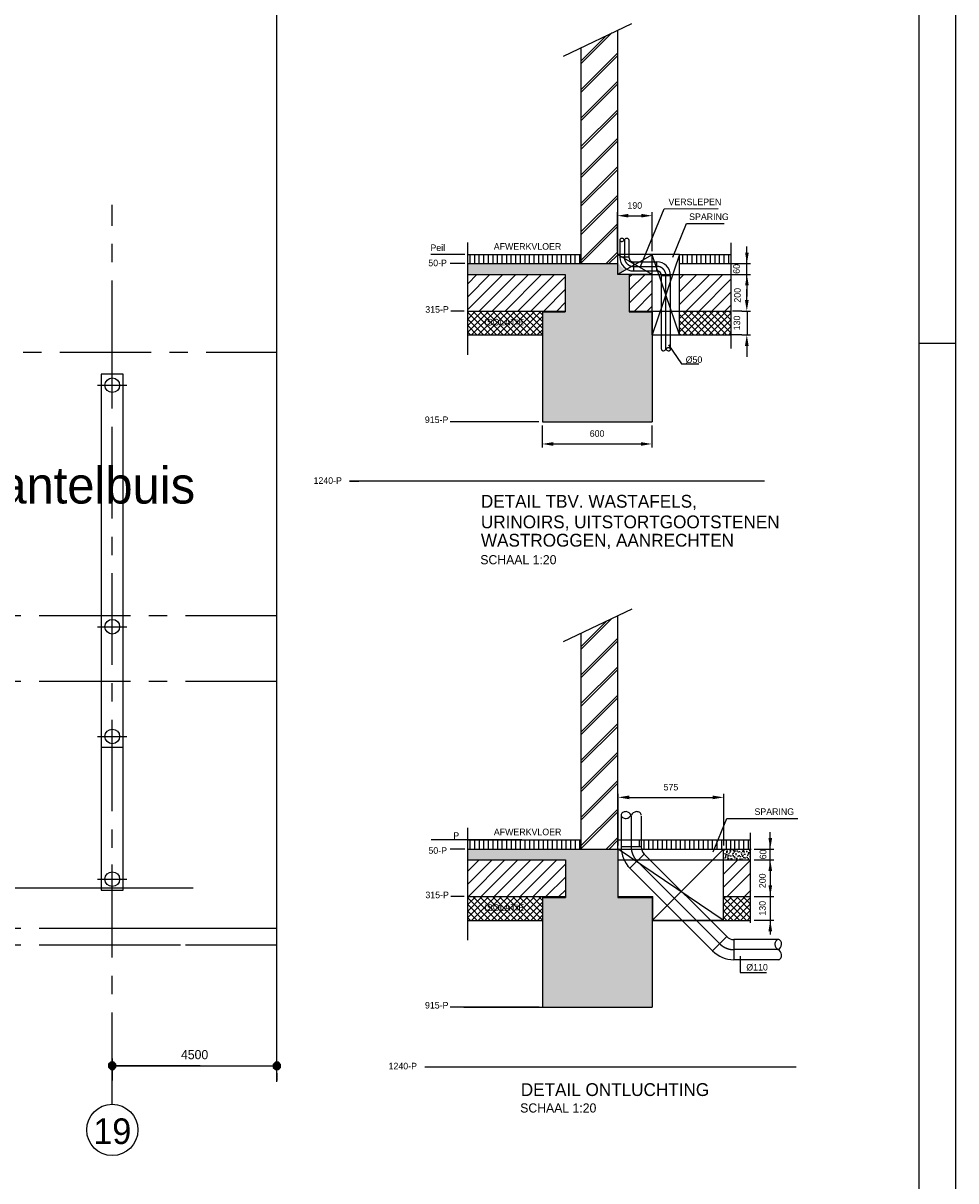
# Model space of a CAD drawing. Extents: x 9010 to 343255, y 15280 to 659207.
# Tile 75 of 76: x 102417 to 127910, y 51783 to 83422. Entities that reach past the tile are written whole.
import ezdxf
from ezdxf.enums import TextEntityAlignment as Align

# ---------------------------------------------------------------- set-up
doc = ezdxf.new("R2010")
doc.units = 0
doc.header["$LTSCALE"] = 100
for name, pattern in [('CENTER2', [11.25, 7.5, -1.25, 1.25, -1.25]), ('CENTER4', [5, 3.125, -0.625, 0.625, -0.625]), ('CENTERX2', [40, 25, -5, 5, -5])]:
    doc.linetypes.add(name, pattern=pattern)
doc.layers.get('0').update_dxf_attribs({"linetype": 'CONTINUOUS'})
doc.layers.get('DEFPOINTS').update_dxf_attribs({"linetype": 'CONTINUOUS'})
for name, color, linetype in [('00KAD025', 2, 'CONTINUOUS'), ('00KAD070', 5, 'CONTINUOUS'), ('15', 6, 'CONTINUOUS'), ('BL$2----', 7, 'CONTINUOUS'), ('BL$4----', 7, 'CONTINUOUS'), ('BOUW', 8, 'CONTINUOUS'), ('PAAL_CONT', 1, 'CONTINUOUS'), ('PAAL_HART', 7, 'CONTINUOUS'), ('PAAL_TEKST', 2, 'CONTINUOUS'), ('STRAMIEN', 1, 'CENTER2'), ('WL524---', 4, 'CONTINUOUS'), ('WL570---', 3, 'CONTINUOUS'), ('WL570---_HARTLIJN', 7, 'CONTINUOUS'), ('WL570---_TOEVOER', 3, 'CONTINUOUS'), ('WM5233--', 1, 'CONTINUOUS')]:
    doc.layers.add(name, color=color, linetype=linetype)
doc.styles.add('2MM', font='STRUCT01.shx', dxfattribs={"height": 250})
doc.styles.add('5MM', font='STRUCT01.shx', dxfattribs={"height": 1000})
doc.styles.add('BURO-018', font='BUROFONT.shx', dxfattribs={"height": 180})
doc.styles.add('BURO-025', font='BUROFONT.shx', dxfattribs={"height": 250})
doc.styles.add('BURO-035', font='BUROFONT.shx', dxfattribs={"height": 350})
doc.styles.add('VAR', font='STRUCT01.shx')
doc.dimstyles.new('CEES', dxfattribs={"dimscale": 100, "dimtxt": 3, "dimasz": 3, "dimexe": 1, "dimexo": 1, "dimgap": 1.5, "dimtad": 0, "dimdec": 0, "dimzin": 0, "dimtxsty": 'BURO-018', "dimcen": -3, "dimdle": 1.25, "dimclrd": 1, "dimclre": 1, "dimclrt": 1, "dimazin": 3, "dimtfac": 0.75, "dimtdec": 0, "dimtofl": 0, "dimtmove": 0, "dimatfit": 3, "dimtvp": 1.5, "dimtolj": 1, "dimtzin": 0})
doc.dimstyles.new('ISO-25', dxfattribs={"dimscale": 200, "dimtxt": 2.5, "dimasz": 0.5, "dimexe": 1.25, "dimexo": 0.625, "dimgap": 0.9, "dimtad": 1, "dimdec": 0, "dimrnd": 1, "dimzin": 0, "dimtxsty": '2MM', "dimcen": 2.5, "dimse1": 1, "dimse2": 1, "dimclrt": 2, "dimazin": 3, "dimtfac": 1, "dimtdec": 4, "dimtix": 1, "dimtmove": 0, "dimatfit": 3, "dimtvp": 1, "dimtolj": 1, "dimtzin": 0})
pattern_1 = [(17, (-38164.53, -40480.61), (30.944946, 95.79313), [0, -97.92, -55.44, 0, -80.64]), (48, (-38164.53, -40480.61), (-22.098695, 97.4062), [0, -96.96, 0, -98.88, 0, -79.68]), (71, (-38164.53, -40480.61), (-57.493892, 80.715686), [0, -96, 0, -57.6, -78.96])]
pattern_2 = [(17, (-20441.07, -40314.23), (30.944946, 95.79313), [0, -97.92, -55.44, 0, -80.64]), (48, (-20441.07, -40314.23), (-22.098695, 97.4062), [0, -96.96, 0, -98.88, 0, -79.68]), (71, (-20441.07, -40314.23), (-57.493892, 80.715686), [0, -96, 0, -57.6, -78.96])]

# ---------------------------------------------------------------- blocks, each defined once
blk = doc.blocks.new('A0-HOR')
at = {"layer": '00KAD025', "linetype": 'CONTINUOUS'}
for p, q in [((1189, 0), (1189, 841)), ((1179, 594), (1189, 594))]:
    blk.add_line(p, q, dxfattribs=at)
at = {"layer": '00KAD070', "linetype": 'CONTINUOUS'}
blk.add_line((1179, 10), (1179, 831), dxfattribs=at)
blk = doc.blocks.new('K-PAAL8')
at = {"layer": 'PAAL_CONT'}
blk.add_circle((0, 0), 0.5, dxfattribs=at)
at = {"layer": 'PAAL_HART'}
for p, q in [((0, -1), (0, 1)), ((-1, 0), (1, 0))]:
    blk.add_line(p, q, dxfattribs=at)
at = {"layer": 'PAAL_TEKST', "style": 'VAR', "flags": 1}
for tag, p in [('AFHAKHOOGTE', (0.402, 0.516)), ('INHEINIVO', (0.402, 0.201)), ('LENGTE', (0.402, -0.114)), ('NUMMER', (0.402, -0.429))]:
    blk.add_attdef(tag, p, '', height=0.2, dxfattribs=at)
blk = doc.blocks.new('*X17')
at = {"color": 0}
for p, q in [((38.14, 21), (40.14, 21)), ((38.14, 20.8), (40.14, 20.8)), ((38.14, 20.6), (40.14, 20.6)), ((38.14, 20.4), (40.14, 20.4)), ((38.17, 20.2), (40.11, 20.2)), ((38.28, 21.2), (40, 21.2)), ((38.37, 20), (39.91, 20)), ((38.48, 21.4), (39.8, 21.4)), ((38.57, 19.8), (39.71, 19.8)), ((38.68, 21.6), (39.6, 21.6))]:
    blk.add_line(p, q, dxfattribs=at)
blk = doc.blocks.new('A-DIMDOT')
for p, q in [((0, 2), (0, 4)), ((0, -2), (0, 2)), ((0, -2), (0, -4))]:
    blk.add_line(p, q)
blk.add_lwpolyline([(-0.42, 0.99), (-1, 0.4), (-1, -0.43), (-0.42, -1.01), (0.41, -1.01), (1, -0.43), (1, 0.4), (0.41, 0.99)], close=True)
blk.add_blockref('*X17', (-39.14, -20.66))
blk = doc.blocks.new('*D51')
at = {"layer": 'BL$4----', "color": 0}
blk.add_line((104953, 54925), (109253, 54925), dxfattribs=at)
at = {"layer": 'DEFPOINTS', "color": 0}
for p in [(104853, 54954), (109353, 54954), (109353, 54925)]:
    blk.add_point(p, dxfattribs=at)
at = {"layer": 'BL$4----', "color": 0, "xscale": 100, "yscale": 100, "zscale": 100, "rotation": 180}
blk.add_blockref('A-DIMDOT', (104853, 54925), dxfattribs=at)
at = {"layer": 'BL$4----', "color": 0, "xscale": 100, "yscale": 100, "zscale": 100}
blk.add_blockref('A-DIMDOT', (109353, 54925), dxfattribs=at)
at = {"layer": 'BL$4----', "color": 2, "insert": (107103, 55230), "char_height": 250, "attachment_point": 5, "style": '2MM'}
blk.add_mtext('\\A1;4500', dxfattribs=at)
blk = doc.blocks.new('*D65')
at = {"color": 1, "linetype": 'BYBLOCK'}
for p, q in [((118660, 77184), (118660, 78260)), ((118960, 78160), (119310, 78160)), ((119610, 77187), (119610, 78260))]:
    blk.add_line(p, q, dxfattribs=at)
for points in [[(118960, 78210), (118960, 78110), (118660, 78160)], [(119310, 78210), (119310, 78110), (119610, 78160)]]:
    blk.add_solid(points, dxfattribs=at)
at = {"layer": 'DEFPOINTS', "color": 0, "linetype": 'BYBLOCK'}
for p in [(119610, 78160), (118660, 77084), (119610, 77087)]:
    blk.add_point(p, dxfattribs=at)
at = {"color": 1, "linetype": 'BYBLOCK', "insert": (119135, 78437), "char_height": 180, "attachment_point": 5, "style": 'BURO-018'}
blk.add_mtext('\\A1;190', dxfattribs=at)
blk = doc.blocks.new('LU-1D-K-32')
at = {"color": 0, "linetype": 'CONTINUOUS'}
for p, q in [((-0.5, 25), (0.5, 25)), ((-0.5, -25), (0.5, -25))]:
    blk.add_line(p, q, dxfattribs=at)
at = {"layer": 'WL570---_HARTLIJN', "linetype": 'CENTER2'}
blk.add_line((-0.5, 0), (0.5, 0), dxfattribs=at)
blk = doc.blocks.new('LU-1-KB')
at = {"color": 0, "linetype": 'CONTINUOUS'}
for points in [[(0.168, 0.25, 0.068022), (0.155, 0.349, 0.080261), (0.119, 0.427, 0.107085), (0.061, 0.483, 0.138897), (0, 0.5, 0.138897), (-0.061, 0.483, 0.107085), (-0.119, 0.427, 0.080261), (-0.155, 0.349, 0.068022), (-0.168, 0.25, 0.068022)], [(0, -0.5, 0.138897), (0.061, -0.483, 0.107085), (0.119, -0.427, 0.080261), (0.155, -0.349, 0.068022), (0.168, -0.25, 0.068022)]]:
    blk.add_lwpolyline(points, format="xyb", dxfattribs=at)
for centre, start, end in [((0.167, 0.294), 187.45943, 240.38172), ((-0.167, 0.294), 299.61828, 352.54057), ((-0.167, -0.294), 7.45943, 60.38172)]:
    blk.add_arc(centre, 0.338, start, end, dxfattribs=at)
blk = doc.blocks.new('LU-1D-B-1-325A32')
at = {"color": 0, "linetype": 'CONTINUOUS'}
for p, q in [((-50, 25), (-50, -25)), ((-25, 50), (25, 50))]:
    blk.add_line(p, q, dxfattribs=at)
for radius in [25, 75]:
    blk.add_arc((-50, 50), radius, 270, 0, dxfattribs=at)
at = {"layer": 'WL570---_HARTLIJN', "linetype": 'CENTER4'}
blk.add_arc((-50, 50), 50, 270, 0, dxfattribs=at)
blk = doc.blocks.new('*D66')
at = {"color": 1, "linetype": 'BYBLOCK'}
for p, q in [((122196, 75853), (122196, 76153)), ((122060, 75553), (122296, 75553)), ((122060, 74903), (122296, 74903)), ((122196, 74603), (122196, 74303))]:
    blk.add_line(p, q, dxfattribs=at)
for points in [[(122146, 75853), (122246, 75853), (122196, 75553)], [(122146, 74603), (122246, 74603), (122196, 74903)]]:
    blk.add_solid(points, dxfattribs=at)
at = {"layer": 'DEFPOINTS', "color": 0, "linetype": 'BYBLOCK'}
for p in [(121960, 75553), (121960, 74903), (122196, 74903)]:
    blk.add_point(p, dxfattribs=at)
at = {"color": 1, "linetype": 'BYBLOCK', "insert": (121926, 75228), "char_height": 180, "attachment_point": 5, "rotation": 90, "style": 'BURO-018'}
blk.add_mtext('\\A1;130', dxfattribs=at)
blk = doc.blocks.new('LU-1D-B--1-325A32')
at = {"color": 0, "linetype": 'CONTINUOUS'}
for p, q in [((-50, -25), (-50, 25)), ((-25, -50), (25, -50))]:
    blk.add_line(p, q, dxfattribs=at)
for radius in [75, 25]:
    blk.add_arc((-50, -50), radius, 0, 90, dxfattribs=at)
at = {"layer": 'WL570---_HARTLIJN', "linetype": 'CENTER4'}
blk.add_arc((-50, -50), 50, 0, 90, dxfattribs=at)
blk = doc.blocks.new('LU-1D-B-1-6E2D6E')
at = {"color": 0, "linetype": 'CONTINUOUS'}
for p, q in [((-6.7, 71.1), (71.1, -6.7)), ((-45.6, 55), (-45.6, -55))]:
    blk.add_line(p, q, dxfattribs=at)
for radius in [55, 165]:
    blk.add_arc((-45.6, 110), radius, 270, 315, dxfattribs=at)
at = {"layer": 'WL570---_HARTLIJN', "linetype": 'CENTER4'}
blk.add_arc((-45.6, 110), 110, 270, 315, dxfattribs=at)
blk = doc.blocks.new('LU-1D-K-6E')
at = {"color": 0, "linetype": 'CONTINUOUS'}
for p, q in [((-0.5, 55), (0.5, 55)), ((-0.5, -55), (0.5, -55))]:
    blk.add_line(p, q, dxfattribs=at)
at = {"layer": 'WL570---_HARTLIJN', "linetype": 'CENTER2'}
blk.add_line((-0.5, 0), (0.5, 0), dxfattribs=at)
blk = doc.blocks.new('*D70')
at = {"color": 1, "linetype": 'BYBLOCK'}
for p, q in [((118683, 60952), (118683, 62363)), ((121564, 60952), (121564, 62363)), ((118983, 62263), (121264, 62263))]:
    blk.add_line(p, q, dxfattribs=at)
for points in [[(118983, 62313), (118983, 62213), (118683, 62263)], [(121264, 62313), (121264, 62213), (121564, 62263)]]:
    blk.add_solid(points, dxfattribs=at)
at = {"layer": 'DEFPOINTS', "color": 0, "linetype": 'BYBLOCK'}
for p in [(121564, 62263), (118683, 60852), (121564, 60852)]:
    blk.add_point(p, dxfattribs=at)
at = {"color": 1, "linetype": 'BYBLOCK', "insert": (120123, 62541), "char_height": 180, "attachment_point": 5, "style": 'BURO-018'}
blk.add_mtext('\\A1;575', dxfattribs=at)
blk = doc.blocks.new('*D77')
at = {"color": 1, "linetype": 'BYBLOCK'}
for p, q in [((116604, 72428), (116604, 71821)), ((119604, 72428), (119604, 71821)), ((116904, 71921), (119304, 71921))]:
    blk.add_line(p, q, dxfattribs=at)
for points in [[(116904, 71971), (116904, 71871), (116604, 71921)], [(119304, 71971), (119304, 71871), (119604, 71921)]]:
    blk.add_solid(points, dxfattribs=at)
at = {"layer": 'DEFPOINTS', "color": 0, "linetype": 'BYBLOCK'}
for p in [(116604, 72528), (119604, 72528), (119604, 71921)]:
    blk.add_point(p, dxfattribs=at)
at = {"color": 1, "linetype": 'BYBLOCK', "insert": (118104, 72205), "char_height": 180, "attachment_point": 5, "style": 'BURO-018'}
blk.add_mtext('\\A1;600', dxfattribs=at)

msp = doc.modelspace()

# ---------------------------------------------------------------- hatches: boundary and pattern name
at = {"layer": 'WL570---', "linetype": 'CONTINUOUS'}
h = msp.add_hatch(dxfattribs=at)
h.set_pattern_fill('SCHOON', color=8, scale=10, style=0)
h.set_pattern_definition([(45, (17759.06, 58631.9), (-388.9087, 388.9087), []), (45, (17759.06, 58706.9), (-388.9087, 388.9087), [])])
h.paths.add_polyline_path([(118659.5, 81699.4), (117659.5, 81699.4), (117659.5, 80055), (118659.5, 80055)])
h.paths.add_polyline_path([(118659.5, 83226.4), (117659.5, 82749), (117659.5, 81699.4), (118659.5, 81699.4)])
h.paths.add_polyline_path([(118659.5, 80055), (117659.5, 80055), (117659.5, 78339.8), (118659.5, 78339.8)])
h.paths.add_polyline_path([(118659.5, 78339.8), (117659.5, 78339.8), (117659.5, 77219.9), (118659.5, 77219.9)])
h.paths.add_polyline_path([(118659.5, 77219.9), (117659.5, 77219.9), (117659.5, 76852.7), (118659.5, 76852.7)])
h = msp.add_hatch(dxfattribs=at)
h.set_pattern_fill('BESTAAND', color=8, scale=5, style=0)
h.set_pattern_definition([(90, (17759.06, 58631.89), (-125, 8e-15), [])])
h.paths.add_polyline_path([(117659.5, 76852.7), (117659.5, 77102.7), (114566.8, 77102.7), (114566.8, 76852.7)])
at = {"layer": 'WL570---'}
h = msp.add_hatch(dxfattribs=at)
h.set_pattern_fill('GESTORT', color=8, scale=6, style=0)
h.set_pattern_definition(pattern_1)
h.paths.add_polyline_path([(117234.5, 75527.7), (116609.5, 75527.7), (116609.5, 74264.6), (119609.5, 74264.6), (119609.5, 75527.7), (118984.5, 75527.7), (118984.5, 76552.7), (118659.5, 76552.7), (118885.8, 76680.1, -0.2992532), (118659.5, 77024.3), (118659.5, 76852.7), (114566.8, 76852.7), (114566.8, 76552.7), (117234.5, 76552.7)])
h.paths.add_polyline_path([(119609.5, 72527.7), (119609.5, 73277.7), (116609.5, 73277.7), (116609.5, 72527.7)])
at = {"layer": 'WL570---', "linetype": 'CONTINUOUS'}
h = msp.add_hatch(dxfattribs=at)
h.set_pattern_fill('BESTAAND', color=8, scale=5, style=0)
h.set_pattern_definition([(90, (17952.08, 53224.49), (-125, 8e-15), [])])
h.paths.add_polyline_path([(120361.2, 77102.7), (120359.5, 77098), (120359.5, 76852.7), (121762.1, 76852.7), (121762.1, 77102.7)])
at = {"layer": 'WL570---'}
h = msp.add_hatch(dxfattribs=at)
h.set_pattern_fill('GESTORT', color=8, scale=6, style=0)
h.set_pattern_definition(pattern_1)
h.paths.add_polyline_path([(119609.5, 72527.7), (119609.5, 75527.7), (118984.5, 75527.7), (118984.5, 76552.7), (118659.5, 76552.7), (118659.5, 76852.7), (114566.8, 76852.7), (114566.8, 76552.7), (117234.5, 76552.7), (117234.5, 75527.7), (116609.5, 75527.7), (116609.5, 72527.7)])
at = {"layer": 'WL570---', "linetype": 'CONTINUOUS'}
h = msp.add_hatch(dxfattribs=at)
h.set_pattern_fill('VUIL', color=8, scale=10, style=0)
h.set_pattern_definition([(45, (17952.08, 53224.5), (-176.7767, 176.7767), [])])
h.paths.add_polyline_path([(117234.5, 75552.7), (117234.5, 76552.7), (114566.8, 76552.7), (114566.8, 75552.7)])
h.paths.add_polyline_path([(119609.5, 76552.7), (118984.5, 76552.7), (118984.5, 75552.7), (119609.5, 75552.7)])
h.paths.add_polyline_path([(121762.1, 75552.7), (121762.1, 76552.7), (120359.5, 76552.7), (120359.5, 75552.7)])
h = msp.add_hatch(dxfattribs=at)
h.set_pattern_fill('ANSI37', color=8, scale=40, style=0)
h.set_pattern_definition([(45, (17759.06, 58631.89), (-89.80256, 89.80256), []), (135, (17759.06, 58631.89), (-89.80256, -89.80256), [])])
h.paths.add_polyline_path([(116609.5, 74902.7), (116609.5, 75552.7), (114566.8, 75552.7), (114566.8, 74902.7)])
h.paths.add_polyline_path([(114977.8, 75105), (116061.6, 75105), (116061.6, 75386.3), (114977.8, 75386.3)], flags=24)
h = msp.add_hatch(dxfattribs=at)
h.set_pattern_fill('ANSI37', color=8, scale=40, style=0)
h.set_pattern_definition([(45, (17952.08, 53224.49), (-89.80256, 89.80256), []), (135, (17952.08, 53224.49), (-89.80256, -89.80256), [])])
h.paths.add_polyline_path([(121762.1, 74902.7), (121762.1, 75552.7), (120359.5, 75552.7), (120359.5, 74902.7)])
h = msp.add_hatch(dxfattribs=at)
h.set_pattern_fill('SCHOON', color=8, scale=10, style=0)
h.set_pattern_definition([(45, (17761.86, 42630.84), (-388.9087, 388.9087), []), (45, (17761.86, 42705.84), (-388.9087, 388.9087), [])])
h.paths.add_polyline_path([(118662.3, 65698.3), (117662.3, 65698.3), (117662.3, 64054), (118662.3, 64054)])
h.paths.add_polyline_path([(118662.3, 67225.4), (117662.3, 66748), (117662.3, 65698.3), (118662.3, 65698.3)])
h.paths.add_polyline_path([(118662.3, 64054), (117662.3, 64054), (117662.3, 62338.7), (118662.3, 62338.7)])
h.paths.add_polyline_path([(118662.3, 62338.7), (117662.3, 62338.7), (117662.3, 61218.9), (118662.3, 61218.9)])
h.paths.add_polyline_path([(118662.3, 61218.9), (117662.3, 61218.9), (117662.3, 60851.7), (118662.3, 60851.7)])
h = msp.add_hatch(dxfattribs=at)
h.set_pattern_fill('BESTAAND', color=8, scale=5, style=0)
h.set_pattern_definition([(90, (17761.86, 42630.84), (-125, 8e-15), [])])
h.paths.add_polyline_path([(117662.3, 60851.7), (117662.3, 61101.7), (114569.6, 61101.7), (114569.6, 60851.7)])
at = {"layer": 'WL570---'}
h = msp.add_hatch(dxfattribs=at)
h.set_pattern_fill('GESTORT', color=8, scale=6, style=0)
h.set_pattern_definition(pattern_2)
h.paths.add_polyline_path([(119612.3, 56526.7), (119612.3, 59526.7), (118674.1, 59526.7), (118674.1, 60551.7), (118682.7, 60551.7), (118682.7, 60851.7), (114569.6, 60851.7), (114569.6, 60551.7), (117237.3, 60551.7), (117237.3, 59526.7), (116612.3, 59526.7), (116612.3, 56526.7)])
h.paths.add_polyline_path([(119597.7, 57777.1, -1.7320508), (119599, 57777.1, -1.7320508)], flags=16)
h = msp.add_hatch(dxfattribs=at)
h.set_pattern_fill('GESTORT', color=8, scale=6, style=0)
h.set_pattern_definition(pattern_2)
h.paths.add_polyline_path([(122300.9, 60551.7), (122300.9, 60850.3), (121563.7, 60850.3), (121563.7, 60551.7)])
at = {"layer": 'WL570---', "linetype": 'CONTINUOUS'}
h = msp.add_hatch(dxfattribs=at)
h.set_pattern_fill('ANSI37', color=8, scale=40, style=0)
h.set_pattern_definition([(45, (17761.86, 42630.84), (-89.80256, 89.80256), []), (135, (17761.86, 42630.84), (-89.80256, -89.80256), [])])
h.paths.add_polyline_path([(116612.3, 58901.7), (116612.3, 59551.7), (114569.6, 59551.7), (114569.6, 58901.7)])
h.paths.add_polyline_path([(114980.6, 59103.9), (116064.4, 59103.9), (116064.4, 59385.3), (114980.6, 59385.3)], flags=24)

# ---------------------------------------------------------------- linework, layer by layer
at = {"color": 1, "linetype": 'BYBLOCK'}
for p, q in [((122199.4, 76336.1), (122199.4, 77314.2)), ((121762.1, 76852.7), (122299.4, 76852.7)), ((121762.1, 76552.7), (122299.4, 76552.7)), ((122199.4, 76252.7), (122199.4, 75952.7)), ((122838.2, 60335.1), (122838.2, 61313.2)), ((122400.9, 60851.7), (122938.2, 60851.7)), ((122400.9, 60551.7), (122938.2, 60551.7)), ((122838.2, 60251.7), (122838.2, 58513.1)), ((122400.9, 59550.4), (122938.2, 59550.4)), ((122400.9, 58904.3), (122938.2, 58904.3)), ((116416.7, 56526.7), (115866.1, 56526.7))]:
    msp.add_line(p, q, dxfattribs=at)
at = {"color": 0, "linetype": 'BYBLOCK'}
msp.add_line((107251.3, 54927.6), (104952.9, 54927.6), dxfattribs=at)
at = {"color": 1, "linetype": 'BYBLOCK'}
for points in [[(122149.4, 77152.7), (122249.4, 77152.7), (122199.4, 76852.7)], [(122149.4, 76252.7), (122249.4, 76252.7), (122199.4, 76552.7)], [(122788.2, 61151.7), (122888.2, 61151.7), (122838.2, 60851.7)], [(122788.2, 60251.7), (122888.2, 60251.7), (122838.2, 60551.7)], [(122788.2, 59862.6), (122888.2, 59862.6), (122838.2, 59562.6)], [(122788.2, 58603.8), (122888.2, 58603.8), (122838.2, 58903.8)]]:
    msp.add_solid(points, dxfattribs=at)
at = {"layer": '15', "color": 8}
msp.add_line((107068.1, 59777.6), (98362.5, 59777.6), dxfattribs=at)
at = {"layer": 'BL$4----', "color": 8, "linetype": 'CONTINUOUS'}
for p, q in [((117183.9, 82522), (119055.8, 83415.6)), ((118659.5, 83226.4), (118659.5, 76852.7)), ((117659.5, 82749), (117659.5, 76852.7)), ((114566.8, 74360.4), (114566.8, 77428.4)), ((121765.9, 74528.6), (121765.9, 77421.9)), ((114566.8, 77102.7), (117659.5, 77102.7)), ((118659.5, 77102.7), (118663.1, 77102.7)), ((120356, 77102.7), (121762.1, 77102.7)), ((114566.8, 76852.7), (118659.5, 76852.7)), ((120359.5, 76852.7), (121762.1, 76852.7)), ((114566.8, 76552.7), (117234.5, 76552.7)), ((117234.5, 76552.7), (117234.5, 75527.7)), ((118984.5, 76552.7), (121762.1, 76552.7)), ((118984.5, 76552.7), (118984.5, 75527.7)), ((114566.8, 75552.7), (117234.5, 75552.7)), ((116609.5, 75552.7), (116609.5, 72527.7)), ((116609.5, 75527.7), (117234.5, 75527.7)), ((118984.5, 75552.7), (121762.1, 75552.7)), ((118984.5, 75527.7), (119609.5, 75527.7)), ((119609.5, 75552.7), (119609.5, 72527.7)), ((114566.8, 74902.7), (116609.5, 74902.7)), ((119609.5, 74902.7), (121762.1, 74902.7)), ((116609.5, 72527.7), (119609.5, 72527.7)), ((117186.7, 66520.9), (119058.6, 67414.5)), ((118662.3, 67225.4), (118662.3, 60851.7)), ((117662.3, 66748), (117662.3, 60851.7)), ((114569.6, 58359.3), (114569.6, 61427.4)), ((114569.6, 61101.7), (117662.3, 61101.7)), ((118662.3, 61101.7), (122300.9, 61101.7)), ((122300.9, 58836.9), (122300.9, 61290.8)), ((114569.6, 60851.7), (118682.1, 60851.7)), ((114569.6, 60551.7), (117237.3, 60551.7)), ((117237.3, 60551.7), (117237.3, 59526.7)), ((118674.1, 60551.7), (122300.9, 60551.7)), ((118674.1, 60551.7), (118674.1, 59526.7)), ((114569.6, 59551.7), (117237.3, 59551.7)), ((116612.3, 59551.7), (116612.3, 56526.7)), ((116612.3, 59526.7), (117237.3, 59526.7)), ((118674.1, 59526.7), (119612.3, 59526.7)), ((119612.3, 59530.2), (119612.3, 56526.7)), ((121564.7, 59551.7), (122300.9, 59551.7)), ((114569.6, 58901.7), (116612.3, 58901.7)), ((119612.3, 58901.7), (122300.9, 58901.7)), ((114466.1, 56526.7), (117466.1, 56526.7)), ((116612.3, 56526.7), (119612.3, 56526.7))]:
    msp.add_line(p, q, dxfattribs=at)
at = {"layer": 'BOUW', "linetype": 'CONTINUOUS'}
for p, q in [((109352.5, 54491.8), (109352.5, 94338.8)), ((104552.9, 73827.6), (104552.9, 59727.6)), ((105152.9, 73827.6), (104552.9, 73827.6)), ((105152.9, 59727.6), (105152.9, 73827.6)), ((104546.4, 67232.5), (105146.4, 67233)), ((105149.5, 63627.9), (104549.5, 63627.4)), ((104552.9, 59727.6), (105152.9, 59727.6))]:
    msp.add_line(p, q, dxfattribs=at)
at = {"layer": 'DEFPOINTS', "color": 0, "linetype": 'BYBLOCK'}
for p in [(121762.1, 76852.7), (121762.1, 76552.7), (122199.4, 76552.7), (121762.1, 74902.7), (121762.1, 74502.7), (118964.6, 61354.8), (122838.2, 60551.7), (121764.9, 58901.7), (115966.1, 56526.7), (104852.9, 54927.6), (104852.9, 53886.1)]:
    msp.add_point(p, dxfattribs=at)
at = {"layer": 'STRAMIEN', "linetype": 'CENTERX2'}
for points in [[(104852.9, 53886.1), (104852.9, 78458.9)], [(15417.8, 74427.6), (109352.5, 74427.6)], [(109352.5, 67227.6), (17428.4, 67227.6)], [(109352.5, 65427.6), (44849.4, 65427.6)], [(109352.5, 58677.6), (15417.8, 58677.6)], [(107031.2, 58677.6), (104852.9, 58677.6)], [(109352.5, 58227.6), (35231.7, 58227.6)], [(106716.8, 58227.6), (104852.9, 58227.6)]]:
    msp.add_lwpolyline(points, dxfattribs=at)
at = {"layer": 'STRAMIEN', "linetype": 'CONTINUOUS'}
msp.add_circle((104853.3, 53174.7), 700, dxfattribs=at)
at = {"layer": 'WL524---', "const_width": 0.5}
for points in [[(119597.6, 57777.4, 1), (119599.1, 57777.4, 1)], [(119597.6, 57776.7, 1), (119599.1, 57776.7, 1)]]:
    msp.add_lwpolyline(points, format="xyb", close=True, dxfattribs=at)
at = {"layer": 'WL570---', "color": 1, "linetype": 'CONTINUOUS'}
for p, q in [((119294, 76770.8), (119937.7, 78348.1)), ((119937.7, 78348.1), (121412.9, 78354.2)), ((120175.5, 77030), (120545.5, 77942.3)), ((120545.5, 77942.3), (121581.6, 77942.3)), ((114485.8, 77102.7), (113560, 77102.7)), ((114485.8, 76852.7), (114088.7, 76852.7)), ((114471.6, 75552.7), (114102.9, 75552.7)), ((122059.9, 75552.7), (121803, 75552.7)), ((122206.8, 75552.7), (122206.8, 74904.4)), ((122059.9, 74902.7), (121724.1, 74902.7)), ((120052.2, 74629.1), (120415, 74107.2)), ((120415, 74107.2), (120882.4, 74107.2)), ((116513.9, 72527.7), (114088.7, 72527.7)), ((121275.9, 60771.6), (121645.9, 61683.9)), ((121645.9, 61683.9), (123589.6, 61683.9)), ((114488.6, 61101.7), (114091.5, 61101.7)), ((114488.6, 60851.7), (114091.5, 60851.7)), ((114474.4, 59551.7), (114105.7, 59551.7)), ((122012.3, 57922), (122012.3, 57474.4)), ((122012.3, 57474.4), (122735.6, 57474.4)), ((116516.7, 56526.7), (114091.5, 56526.7))]:
    msp.add_line(p, q, dxfattribs=at)
at = {"layer": 'WL570---', "color": 3, "linetype": 'CONTINUOUS'}
for p, q in [((119609.5, 74903.3), (119609.5, 77087.2)), ((120359.5, 74902.5), (120359.5, 76852.7)), ((119611.5, 74902.5), (120359.5, 74902.5)), ((118682.7, 60851.7), (121563.7, 60851.7)), ((118682.7, 59551.7), (118682.7, 60851.7)), ((121563.7, 60850.3), (119623.7, 58914.7)), ((121563.7, 58901.7), (121563.7, 60850.3)), ((119044.1, 59551.7), (119619.1, 59551.7)), ((119612.3, 58901.7), (121560.9, 58901.7)), ((121560.9, 58901.7), (119612.3, 58901.7)), ((119612.3, 58901.7), (119612.3, 58901.7))]:
    msp.add_line(p, q, dxfattribs=at)
at = {"layer": 'WL570---', "color": 8, "linetype": 'CONTINUOUS'}
for p, q in [((111340.5, 70902.7), (111588.7, 70902.7)), ((122679.5, 70902.7), (111340.5, 70902.7)), ((119261.9, 60928.9), (119261.9, 61101.7)), ((119386.9, 60851.7), (119386.9, 61101.7)), ((119514.8, 60851.7), (119514.8, 61101.7)), ((119639.8, 60851.7), (119639.8, 61101.7)), ((119764.8, 60851.7), (119764.8, 61101.7)), ((119889.8, 60851.7), (119889.8, 61101.7)), ((120011.9, 60851.7), (120011.9, 61101.7)), ((120136.9, 60851.7), (120136.9, 61101.7)), ((120261.9, 60851.7), (120261.9, 61101.7)), ((120386.9, 60851.7), (120386.9, 61101.7)), ((120511.9, 60851.7), (120511.9, 61101.7)), ((120636.9, 60851.7), (120636.9, 61101.7)), ((120761.9, 60851.7), (120761.9, 61101.7)), ((120886.9, 60851.7), (120886.9, 61101.7)), ((121011.9, 60851.7), (121011.9, 61101.7)), ((121136.9, 60851.7), (121136.9, 61101.7)), ((121261.9, 60851.7), (121261.9, 61101.7)), ((121386.9, 60851.7), (121386.9, 61101.7)), ((121511.9, 60851.7), (121511.9, 61101.7)), ((121636.9, 60851.7), (121636.9, 61101.7)), ((121761.9, 60851.7), (121761.9, 61101.7)), ((121866.1, 60851.7), (121866.1, 61101.7)), ((121991.1, 60851.7), (121991.1, 61101.7)), ((122116.1, 60851.7), (122116.1, 61101.7)), ((122241.1, 60851.7), (122241.1, 61101.7)), ((118203.5, 60850.8), (118203.5, 60850.8)), ((118361.7, 60848.8), (118361.7, 60848.8)), ((121563.7, 60850.3), (122312.9, 60850.3)), ((114569.6, 60242.6), (114878.7, 60551.7)), ((114569.6, 59889), (115232.2, 60551.7)), ((114585.8, 59551.7), (115585.8, 60551.7)), ((114939.3, 59551.7), (115939.3, 60551.7)), ((115292.9, 59551.7), (116292.9, 60551.7)), ((115646.4, 59551.7), (116646.4, 60551.7)), ((116000, 59551.7), (117000, 60551.7)), ((116353.5, 59551.7), (117237.3, 60435.5)), ((118666.5, 60578), (118666.5, 60578)), ((118814.2, 60533), (118814.2, 60533)), ((118852.5, 60540.3), (118852.5, 60540.3)), ((118956, 60552), (118956, 60552)), ((121563.7, 60165.7), (121949.7, 60551.7)), ((121563.7, 59812.2), (122300.9, 60549.3)), ((118676.3, 60379.9), (118676.3, 60379.9)), ((118676.3, 60289), (118676.3, 60289)), ((118937.4, 60368.9), (118937.4, 60368.9)), ((118942.9, 60391.5), (118942.9, 60391.5)), ((118968.7, 60277.8), (118968.7, 60277.8)), ((118986.6, 60352), (118986.6, 60352)), ((121656.8, 59551.7), (122300.9, 60195.8)), ((116707.1, 59551.7), (117237.3, 60081.9)), ((118675.8, 60027.2), (118675.8, 60027.2)), ((118676.4, 59953.2), (118676.4, 59953.2)), ((117060.6, 59551.7), (117237.3, 59728.4)), ((121563.7, 59503.9), (121611.6, 59551.7)), ((121563.7, 59144.6), (121970.8, 59551.7)), ((121563.7, 58965), (122150.4, 59551.7)), ((121563.7, 59324.2), (121764.9, 59525.4)), ((122185.7, 58901.7), (121563.7, 59523.6)), ((121680, 58901.7), (122300.9, 59522.6)), ((122300.9, 58966), (121715.3, 59551.7)), ((122300.9, 59162.5), (121939.8, 59523.6)), ((122300.9, 59342.1), (122091.3, 59551.7)), ((122131.1, 59551.7), (122307.8, 59728.4)), ((122006.1, 58901.7), (121563.7, 59344)), ((121847.3, 58901.7), (122300.9, 59355.3)), ((122026.9, 58901.7), (122300.9, 59175.7)), ((121826.4, 58901.7), (121563.7, 59164.4)), ((121646.8, 58901.7), (121563.7, 58984.8)), ((122206.5, 58901.7), (122300.9, 58996.1)), ((113392.9, 54901.7), (123541, 54901.7)), ((113392.9, 54901.7), (113641, 54901.7))]:
    msp.add_line(p, q, dxfattribs=at)
at = {"layer": 'WL570---'}
for p, q in [((121553.4, 58906.9), (118682.7, 60851.7)), ((118682.7, 59551.7), (119623.7, 59551.7)), ((119623.7, 58914.7), (119623.7, 59551.7)), ((119612.3, 58901.7), (121564.7, 58901.7))]:
    msp.add_line(p, q, dxfattribs=at)
at = {"layer": 'WL570---_TOEVOER', "color": 3, "linetype": 'CONTINUOUS'}
for p, q in [((120359.5, 77098), (118658.6, 77098)), ((119609.5, 76552.7), (118659.5, 77098)), ((118659.5, 77098), (118659.5, 76558.5)), ((119609.5, 77087.2), (118659.5, 76552.7)), ((120359.5, 77098), (119609.5, 74902.7)), ((120359.5, 74902.5), (119609.5, 77087.2)), ((120359.5, 76852.7), (120359.5, 77098)), ((119608.5, 76552.7), (118659.5, 76552.7))]:
    msp.add_line(p, q, dxfattribs=at)
at = {"layer": 'WM5233--'}
msp.add_line((116048.8, 61101.7), (113569.7, 61101.7), dxfattribs=at)

# ---------------------------------------------------------------- block references
at = {"color": 0, "linetype": 'BYBLOCK', "xscale": 100, "yscale": 100, "zscale": 100, "rotation": 180}
msp.add_blockref('A-DIMDOT', (104852.9, 54927.6), dxfattribs=at)
at = {"layer": 'BL$2----', "xscale": 100, "yscale": 100, "zscale": 100}
msp.add_blockref('A0-HOR', (9010.1, 15280.4), dxfattribs=at)
at = {"layer": 'BOUW', "linetype": 'CONTINUOUS', "xscale": 400, "yscale": 400, "zscale": 400}
for p in [(104853.1, 73527.6), (104852.9, 66927.6), (104852.9, 63927.6), (104853.1, 60027.6)]:
    msp.add_blockref('K-PAAL8', p, dxfattribs=at)
at = {"layer": 'WL570---_TOEVOER', "color": 4, "linetype": 'CONTINUOUS'}
for name, p, xscale, yscale, zscale, rotation in [('LU-1-KB', (118849.1, 77497.2), 250, 250, 250, 90), ('LU-1D-K-32', (118849.1, 77260.8), 472.9047017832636, 5, 5, 270), ('LU-1D-B-1-325A32', (118849.1, 76774.3), 5, 5, 5, 270), ('LU-1D-K-32', (119986.3, 75516.4), 2015.823798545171, 5, 5, 90), ('LU-1-KB', (119986.3, 74508.5), 250, 250, 250, 270), ('LU-1-KB', (119036.4, 61780.5), 550, 550, 550, 90), ('LU-1D-K-6E', (119036.4, 61329.6), 841.7411382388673, 5, 5, 270), ('LU-1D-B-1-6E2D6E', (119036.4, 60680.9), 5, 5, 5, 270), ('LU-1D-K-6E', (120334.7, 59383.3), 3215.520241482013, 5, 5, 135.0180853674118), ('LU-1D-B-1-6E2D6E', (121615.6, 58101.7), 5, 5, 5, 314.9999999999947), ('LU-1D-K-6E', (122449.9, 58101.7), 1212.915942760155, 5, 5, 180)]:
    msp.add_blockref(name, p, dxfattribs=dict(at, xscale=xscale, yscale=yscale, zscale=zscale, rotation=rotation))
for name, p, xscale, yscale, zscale in [('LU-1D-K-32', (119417.7, 76774.3), 637.2724296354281, 5, 5), ('LU-1D-B--1-325A32', (119986.3, 76774.3), 5, 5, 5), ('LU-1-KB', (123056.4, 58101.7), 550, 550, 550)]:
    msp.add_blockref(name, p, dxfattribs=dict(at, xscale=xscale, yscale=yscale, zscale=zscale))

# ---------------------------------------------------------------- texts
at = {"color": 1, "linetype": 'BYBLOCK', "char_height": 180, "attachment_point": 5, "rotation": 90, "style": 'BURO-018'}
for insert in [(121915.6, 76705.4), (122640.2, 60704.3)]:
    msp.add_mtext('\\A1;60', dxfattribs=dict(at, insert=insert))
at = {"layer": 'BOUW', "linetype": 'CONTINUOUS', "style": '5MM'}
msp.add_text('Mantelbuis', height=1000, dxfattribs=at).set_placement((100650.7, 70293))
at = {"layer": 'STRAMIEN', "linetype": 'CONTINUOUS', "style": '5MM'}
msp.add_text('19', height=700, dxfattribs=at).set_placement((104852.9, 53139.6), align=Align.MIDDLE)
at = {"layer": 'WL570---', "color": 1, "linetype": 'CONTINUOUS', "style": 'BURO-018'}
for s, p in [('VERSLEPEN', (120055.1, 78446.7)), ('SPARING', (120619.5, 78040.9)), ('AFWERKVLOER', (115280, 77228.9)), ('ISOLATIE', (115024.7, 75159.3)), ('%%C50', (120524.7, 74133.7)), ('SPARING', (122405.8, 61782.6)), ('AFWERKVLOER', (115282.8, 61227.9)), ('ISOLATIE', (115027.5, 59158.3)), ('%%C110', (122182.5, 57531.1))]:
    msp.add_text(s, height=180, dxfattribs=at).set_placement(p)
for s, p in [('200', (122029.8, 75783.2)), ('200', (122713.2, 59782.2)), ('130', (122713.2, 59031.3))]:
    msp.add_text(s, height=180, rotation=90, dxfattribs=at).set_placement(p)
at = {"layer": 'WL570---', "color": 3, "style": 'BURO-035'}
for s, p in [('DETAIL TBV. WASTAFELS,', (114928.4, 70179.5)), ('URINOIRS, UITSTORTGOOTSTENEN', (114928.4, 69616.1)), ('WASTROGGEN, AANRECHTEN', (114928.4, 69115.2)), ('DETAIL ONTLUCHTING', (116018.6, 54101.4))]:
    msp.add_text(s, height=350, dxfattribs=at).set_placement(p)
at = {"layer": 'WL570---', "color": 2, "linetype": 'CONTINUOUS', "style": 'BURO-025'}
for p in [(114912.4, 68632.8), (116002.6, 53650.2)]:
    msp.add_text('SCHAAL 1:20', height=250, dxfattribs=at).set_placement(p)
at = {"layer": 'WL570---_TOEVOER', "color": 1, "linetype": 'CONTINUOUS', "style": 'BURO-018'}
for s, p in [('Peil', (113549.4, 77193.7)), ('50-P', (113491.2, 76778.6)), ('315-P', (113408.2, 75507.8)), ('915-P', (113396.6, 72492.8)), ('1240-P', (110353.2, 70830.3)), ('P', (114173.9, 61127.3)), ('50-P', (113494, 60721.3)), ('315-P', (113411, 59506.8)), ('915-P', (113399.4, 56491.8)), ('1240-P', (112405.6, 54829.2))]:
    msp.add_text(s, height=180, dxfattribs=at).set_placement(p)

# ---------------------------------------------------------------- dimensions: what is measured, and where the dimension line sits
at = {"layer": 'BL$4----'}
dim = msp.add_linear_dim(base=(109353, 54925.4), p1=(104853.2, 54953.6), p2=(109353, 54953.6), dimstyle='ISO-25', override={"dimscale": 200, "dimasz": 0.5, "dimgap": 0.9, "dimtih": 0, "dimdec": 0, "dimrnd": 1, "dimzin": 0, "dimtxsty": '2MM', "dimblk": 'A-DIMDOT', "dimse1": 1, "dimse2": 1, "dimclrt": 2, "dimtix": 1}, dxfattribs=at)
dim.commit()
dim.dimension.update_dxf_attribs({"geometry": '*D51', "text_midpoint": (107103.1, 55230.4)})
at = {"layer": 'WL570---', "color": 1, "linetype": 'CONTINUOUS'}
dim = msp.add_linear_dim(base=(119609.5, 78159.9), p1=(118659.5, 77083.7), p2=(119609.5, 77087.2), text='190', dimstyle='CEES', dxfattribs=at)
dim.commit()
dim.dimension.update_dxf_attribs({"geometry": '*D65', "text_midpoint": (119134.5, 78436.8)})
at = {"layer": 'WL570---', "color": 3, "linetype": 'CONTINUOUS'}
dim = msp.add_linear_dim(base=(122196.2, 74902.7), p1=(121959.9, 75552.7), p2=(121959.9, 74902.7), angle=90, text='130', dimstyle='CEES', dxfattribs=at)
dim.commit()
dim.dimension.update_dxf_attribs({"geometry": '*D66', "text_midpoint": (122196.2, 75227.7), "dimtype": 160})
at = {"layer": 'WL570---'}
for base, p1, p2, text, picture, middle in [((119604.1, 71920.9), (116604.1, 72527.7), (119604.1, 72527.7), '600', '*D77', (118104.1, 72204.7)), ((121563.7, 62263.3), (118682.7, 60851.7), (121563.7, 60851.7), '575', '*D70', (120123.2, 62540.5))]:
    dim = msp.add_linear_dim(base=base, p1=p1, p2=p2, text=text, dimstyle='CEES', dxfattribs=at)
    dim.commit()
    dim.dimension.update_dxf_attribs({"geometry": picture, "text_midpoint": middle})

doc.saveas('drawing.dxf')
